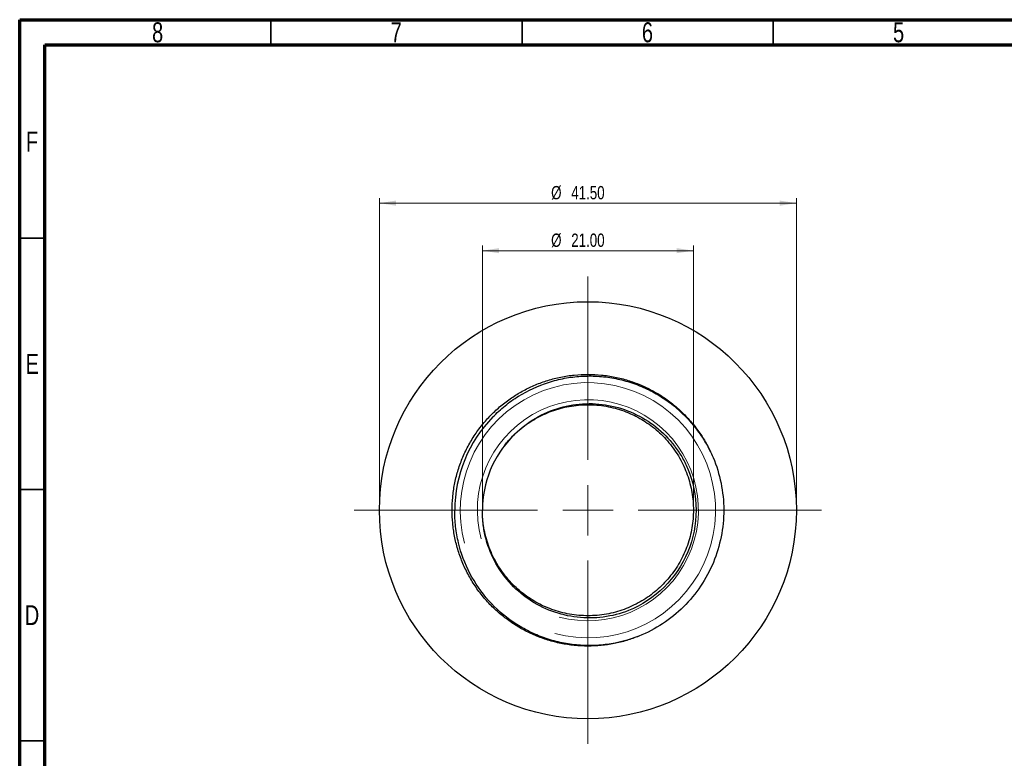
# Model space of a CAD drawing. Header units: millimetres. Extents: x 15 to 415, y 5 to 292.
# Tile 10 of 39: x 15 to 211, y 145 to 292. Entities that reach past the tile are written whole.
import ezdxf

# ---------------------------------------------------------------- set-up
doc = ezdxf.new("R2010")
doc.units = ezdxf.units.MM
doc.styles.add('SLDTEXTSTYLE0', font='TXT', dxfattribs={"width": 0.75})
doc.dimstyles.new('SLDDIMSTYLE0', dxfattribs={"dimtxt": 2.645833, "dimasz": 3.302, "dimexe": 0, "dimexo": 0.0625, "dimgap": 0.661458, "dimtad": 1, "dimlfac": 0.5, "dimrnd": 1e-09, "dimzin": 4, "dimdsep": 46, "dimtxsty": 'SLDTEXTSTYLE0', "dimsah": 1, "dimcen": 0.09, "dimadec": 0, "dimazin": 1, "dimtfac": 1, "dimtofl": 0, "dimtmove": 0, "dimatfit": 3, "dimfxl": 1, "dimfrac": 2, "dimtolj": 1, "dimtzin": 12, "dimarcsym": 0})

# ---------------------------------------------------------------- blocks, each defined once
blk = doc.blocks.new('_D_3')
at = {"color": 7, "linetype": 'Continuous', "lineweight": 0}
for p, q in [((86.61, 195.38), (86.61, 256.49)), ((86.61, 255.49), (169.61, 255.49)), ((169.61, 195.38), (169.61, 256.49))]:
    blk.add_line(p, q, dxfattribs=at)
at = {"color": 7, "linetype": 'Continuous', "lineweight": 18}
for points in [[(86.61, 255.49), (89.91, 254.98), (89.91, 256)], [(169.61, 255.49), (166.31, 256), (166.31, 254.98)]]:
    blk.add_solid(points, dxfattribs=at)
at = {"color": 7, "linetype": 'Continuous', "lineweight": 18, "char_height": 2.646, "attachment_point": 1, "style": 'SLDTEXTSTYLE0'}
for s, insert in [('%%c', (120.79, 258.9)), ('41.50', (124.79, 258.9))]:
    blk.add_mtext(s, dxfattribs=dict(at, insert=insert))
blk = doc.blocks.new('_D_4')
at = {"color": 7, "linetype": 'Continuous', "lineweight": 0}
for p, q in [((107.11, 195.38), (107.11, 247.03)), ((149.11, 195.38), (149.11, 247.03)), ((107.11, 246.03), (149.11, 246.03))]:
    blk.add_line(p, q, dxfattribs=at)
at = {"color": 7, "linetype": 'Continuous', "lineweight": 18}
for points in [[(107.11, 246.03), (110.41, 245.53), (110.41, 246.54)], [(149.11, 246.03), (145.81, 246.54), (145.81, 245.53)]]:
    blk.add_solid(points, dxfattribs=at)
at = {"color": 7, "linetype": 'Continuous', "lineweight": 18, "char_height": 2.646, "attachment_point": 1, "style": 'SLDTEXTSTYLE0'}
for s, insert in [('%%c', (120.79, 249.44)), ('21.00', (124.79, 249.44))]:
    blk.add_mtext(s, dxfattribs=dict(at, insert=insert))
blk = doc.blocks.new('SW_CENTERMARKSYMBOL_0')
at = {"color": 0, "linetype": 'Continuous', "lineweight": 18}
for p, q in [((0, 10), (0, 46.5)), ((0, 0), (0, 5)), ((-10, 0), (-46.5, 0)), ((0, 0), (-5, 0)), ((0, 0), (0, -5)), ((0, 0), (5, 0)), ((10, 0), (46.5, 0)), ((0, -10), (0, -46.5))]:
    blk.add_line(p, q, dxfattribs=at)

msp = doc.modelspace()

# ---------------------------------------------------------------- linework, layer by layer
at = {"color": 7, "linetype": 'Continuous', "lineweight": 70}
for p, q in [((15, 5), (15, 292)), ((15, 292), (415, 292)), ((20, 10), (20, 287)), ((20, 287), (410, 287))]:
    msp.add_line(p, q, dxfattribs=at)
at = {"color": 7, "linetype": 'Continuous', "lineweight": 35}
for p, q in [((65, 287), (65, 292)), ((115, 287), (115, 292)), ((165, 287), (165, 292)), ((20, 248.5), (15, 248.5)), ((20, 198.5), (15, 198.5)), ((15, 148.5), (20, 148.5)), ((20, 148.5), (15, 148.5))]:
    msp.add_line(p, q, dxfattribs=at)
at = {"color": 7, "linetype": 'Continuous', "lineweight": 25}
msp.add_circle((128.109, 194.375), 41.5, dxfattribs=at)
at = {"color": 7, "linetype": 'Continuous', "lineweight": 18}
for radius in [25.4, 22]:
    msp.add_arc((128.109, 194.375), radius, 255, 195, dxfattribs=at)
at = {"color": 7, "linetype": 'Continuous', "lineweight": 25}
for radius in [26.5, 21]:
    msp.add_arc((128.109, 194.375), radius, 135.52249, 180, dxfattribs=at)
for points, knots in [([(138.25, 169.307), (137.451, 169.009), (135.842, 168.409), (133.321, 167.801), (130.735, 167.418), (128.081, 167.29), (125.399, 167.425), (122.729, 167.829), (120.139, 168.49), (117.662, 169.388), (115.32, 170.503), (113.104, 171.83), (111.007, 173.374), (109.037, 175.144), (107.226, 177.126), (105.609, 179.295), (104.212, 181.624), (103.057, 184.076), (102.159, 186.615), (101.524, 189.2), (101.15, 191.792), (101.027, 194.375), (101.15, 196.959), (101.524, 199.551), (102.159, 202.136), (103.057, 204.674), (104.212, 207.127), (105.609, 209.455), (107.226, 211.625), (109.037, 213.606), (111.007, 215.376), (113.104, 216.921), (115.32, 218.247), (117.662, 219.362), (120.139, 220.261), (122.729, 220.921), (125.399, 221.326), (128.109, 221.462), (130.82, 221.326), (133.489, 220.921), (136.08, 220.261), (138.557, 219.362), (140.898, 218.247), (143.114, 216.921), (145.212, 215.376), (147.182, 213.606), (148.995, 211.626), (150.601, 209.451), (151.773, 207.57), (152.314, 206.38), (152.481, 206.014)], [0, 0, 0, 0, 0.0203268, 0.0409376, 0.0617422, 0.0826451, 0.1042295, 0.1257059, 0.1469691, 0.1679205, 0.18847, 0.2087631, 0.229456, 0.2505218, 0.2718673, 0.2933916, 0.3149881, 0.3365485, 0.3579652, 0.379135, 0.399962, 0.4203594, 0.4407568, 0.4615837, 0.4827536, 0.5041703, 0.5257306, 0.5473271, 0.5688514, 0.590197, 0.6112628, 0.6319556, 0.6522487, 0.6727983, 0.6937497, 0.7150129, 0.7364892, 0.7580736, 0.7796581, 0.8011344, 0.8223976, 0.843349, 0.8638986, 0.8841916, 0.9048845, 0.9259503, 0.9472959, 0.9688201, 0.9904167, 1, 1, 1, 1]), ([(109.201, 212.942), (109.963, 213.734), (110.774, 214.479), (112.474, 215.855), (113.364, 216.489), (116.16, 218.227), (118.171, 219.156), (121.309, 220.159), (122.376, 220.429), (124.531, 220.835), (125.618, 220.971), (127.812, 221.109), (128.908, 221.111), (131.096, 220.979), (132.189, 220.846), (134.35, 220.445), (135.414, 220.179), (137.504, 219.517), (138.532, 219.121), (140.529, 218.205), (141.496, 217.687), (143.362, 216.537), (144.263, 215.903), (146.83, 213.851), (148.38, 212.266), (150.377, 209.654), (150.991, 208.74), (152.101, 206.848), (152.597, 205.871), (153.034, 204.862)], [0, 0, 0, 0, 0.0625, 0.0625, 0.125, 0.125, 0.25, 0.25, 0.3125, 0.3125, 0.375, 0.375, 0.4375, 0.4375, 0.5, 0.5, 0.5625, 0.5625, 0.625, 0.625, 0.6875, 0.6875, 0.75, 0.75, 0.875, 0.875, 0.9375, 0.9375, 1, 1, 1, 1]), ([(113.125, 209.088), (114.332, 210.35), (115.696, 211.459), (118.652, 213.304), (120.247, 214.043), (123.567, 215.11), (125.292, 215.437), (128.774, 215.662), (130.524, 215.559), (133.957, 214.927), (135.63, 214.399), (138.802, 212.949), (140.298, 212.028), (143.024, 209.855), (144.255, 208.601), (145.846, 206.527), (146.336, 205.802), (147.22, 204.304), (147.615, 203.53), (147.965, 202.729)], [0, 0, 0, 0, 0.125, 0.125, 0.25, 0.25, 0.375, 0.375, 0.5, 0.5, 0.625, 0.625, 0.75, 0.75, 0.875, 0.875, 0.9375, 0.9375, 1, 1, 1, 1]), ([(113.125, 209.088), (113.976, 209.955), (114.893, 210.737), (116.329, 211.77), (116.818, 212.091), (117.81, 212.685), (118.316, 212.961), (119.892, 213.736), (121.006, 214.174), (123.325, 214.859), (124.529, 215.104), (126.973, 215.381), (128.214, 215.411), (130.674, 215.254), (131.894, 215.067), (134.258, 214.492), (135.402, 214.104), (137.029, 213.396), (137.556, 213.139), (138.577, 212.589), (139.071, 212.297), (140.538, 211.342), (141.483, 210.611), (143.254, 208.973), (144.08, 208.066), (145.568, 206.11), (146.23, 205.06), (147.356, 202.866), (147.82, 201.721), (148.538, 199.392), (148.791, 198.208), (149.016, 196.444), (149.065, 195.857), (149.115, 194.694), (149.116, 194.121), (149.046, 192.378), (148.902, 191.195), (148.403, 188.84), (148.047, 187.668), (147.13, 185.39), (146.568, 184.285), (145.259, 182.193), (144.514, 181.207), (142.878, 179.396), (141.988, 178.571), (140.584, 177.471), (140.104, 177.128), (139.127, 176.488), (138.634, 176.194), (137.105, 175.364), (136.019, 174.885), (133.745, 174.11), (132.558, 173.815), (130.134, 173.437), (128.898, 173.354), (126.431, 173.406), (125.201, 173.542), (122.804, 174.02), (121.637, 174.362), (119.969, 175.008), (119.427, 175.245), (118.374, 175.759), (117.866, 176.034), (116.377, 176.92), (115.412, 177.606), (113.587, 179.159), (112.727, 180.026), (111.163, 181.912), (110.458, 182.931), (109.24, 185.077), (108.726, 186.204), (107.908, 188.51), (107.604, 189.69), (107.205, 192.047), (107.109, 193.224), (107.109, 194.375)], [0, 0, 0, 0, 0.03125, 0.03125, 0.046875, 0.046875, 0.0625, 0.0625, 0.09375, 0.09375, 0.125, 0.125, 0.15625, 0.15625, 0.1875, 0.1875, 0.21875, 0.21875, 0.234375, 0.234375, 0.25, 0.25, 0.28125, 0.28125, 0.3125, 0.3125, 0.34375, 0.34375, 0.375, 0.375, 0.40625, 0.40625, 0.421875, 0.421875, 0.4375, 0.4375, 0.46875, 0.46875, 0.5, 0.5, 0.53125, 0.53125, 0.5625, 0.5625, 0.59375, 0.59375, 0.609375, 0.609375, 0.625, 0.625, 0.65625, 0.65625, 0.6875, 0.6875, 0.71875, 0.71875, 0.75, 0.75, 0.78125, 0.78125, 0.796875, 0.796875, 0.8125, 0.8125, 0.84375, 0.84375, 0.875, 0.875, 0.90625, 0.90625, 0.9375, 0.9375, 0.96875, 0.96875, 1, 1, 1, 1]), ([(111.495, 207.206), (111.522, 207.246), (111.995, 207.929), (112.577, 208.526), (113.125, 209.088)], [0, 0, 0, 0, 0.058672, 1, 1, 1, 1]), ([(153.034, 204.862), (154.42, 201.57), (155.143, 198.004), (155.158, 190.86), (154.449, 187.289), (151.707, 180.697), (149.675, 177.675), (144.601, 172.65), (141.562, 170.647), (138.25, 169.307)], [0, 0, 0, 0, 0.25, 0.25, 0.5, 0.5, 0.75, 0.75, 1, 1, 1, 1]), ([(147.965, 202.729), (149.068, 200.106), (149.644, 197.267), (149.657, 191.575), (149.092, 188.732), (146.907, 183.478), (145.29, 181.073), (141.246, 177.068), (138.826, 175.473), (136.187, 174.406)], [0, 0, 0, 0, 0.25, 0.25, 0.5, 0.5, 0.75, 0.75, 1, 1, 1, 1]), ([(138.25, 169.307), (136.216, 168.508), (134.086, 167.958), (130.847, 167.53), (129.755, 167.453), (127.576, 167.431), (126.489, 167.486), (124.317, 167.729), (123.239, 167.917), (121.118, 168.42), (120.076, 168.736), (118.028, 169.493), (117.03, 169.933), (115.093, 170.931), (114.152, 171.491), (111.445, 173.335), (109.798, 174.782), (106.894, 178.046), (105.649, 179.85), (103.626, 183.721), (102.856, 185.775), (102.091, 188.958), (101.901, 190.036), (101.656, 192.196), (101.599, 193.283), (101.609, 194.375)], [0, 0, 0, 0, 0.125, 0.125, 0.1875, 0.1875, 0.25, 0.25, 0.3125, 0.3125, 0.375, 0.375, 0.4375, 0.4375, 0.5, 0.5, 0.625, 0.625, 0.75, 0.75, 0.875, 0.875, 0.9375, 0.9375, 1, 1, 1, 1]), ([(136.187, 174.406), (134.571, 173.775), (132.879, 173.343), (129.444, 172.896), (127.697, 172.882), (124.253, 173.274), (122.557, 173.679), (119.305, 174.887), (117.757, 175.687), (114.893, 177.644), (113.584, 178.797), (111.284, 181.39), (110.293, 182.829), (108.695, 185.902), (108.084, 187.541), (107.482, 190.068), (107.333, 190.925), (107.142, 192.644), (107.099, 193.508), (107.109, 194.375)], [0, 0, 0, 0, 0.125, 0.125, 0.25, 0.25, 0.375, 0.375, 0.5, 0.5, 0.625, 0.625, 0.75, 0.75, 0.875, 0.875, 0.9375, 0.9375, 1, 1, 1, 1])]:
    msp.add_open_spline(points, degree=3, knots=knots, dxfattribs=at)

# ---------------------------------------------------------------- block references
at = {"color": 7, "linetype": 'Continuous', "lineweight": 0}
msp.add_blockref('SW_CENTERMARKSYMBOL_0', (128.109, 194.375), dxfattribs=at)

# ---------------------------------------------------------------- texts
at = {"color": 7, "linetype": 'Continuous', "lineweight": 0, "char_height": 3.969, "attachment_point": 2, "style": 'SLDTEXTSTYLE0'}
for s, insert in [('8', (42.46, 291.477)), ('7', (89.96, 291.477)), ('6', (139.96, 291.477)), ('5', (189.96, 291.477)), ('F', (17.458, 269.727)), ('E', (17.508, 225.477)), ('D', (17.453, 175.477))]:
    msp.add_mtext(s, dxfattribs=dict(at, insert=insert))

# ---------------------------------------------------------------- dimensions: what is measured, and where the dimension line sits
at = {"color": 7, "linetype": 'Continuous', "lineweight": 18}
for base, p1, p2, picture, middle in [((169.609, 255.491), (86.609, 194.375), (169.609, 194.375), '_D_3', (127.186, 255.491)), ((149.109, 246.034), (107.109, 194.375), (149.109, 194.375), '_D_4', (127.186, 246.034))]:
    dim = msp.add_linear_dim(base=base, p1=p1, p2=p2, text='%%c<>', dimstyle='SLDDIMSTYLE0', dxfattribs=at)
    dim.commit()
    dim.dimension.update_dxf_attribs({"geometry": picture, "text_midpoint": middle, "dimtype": 160})

doc.saveas('drawing.dxf')
